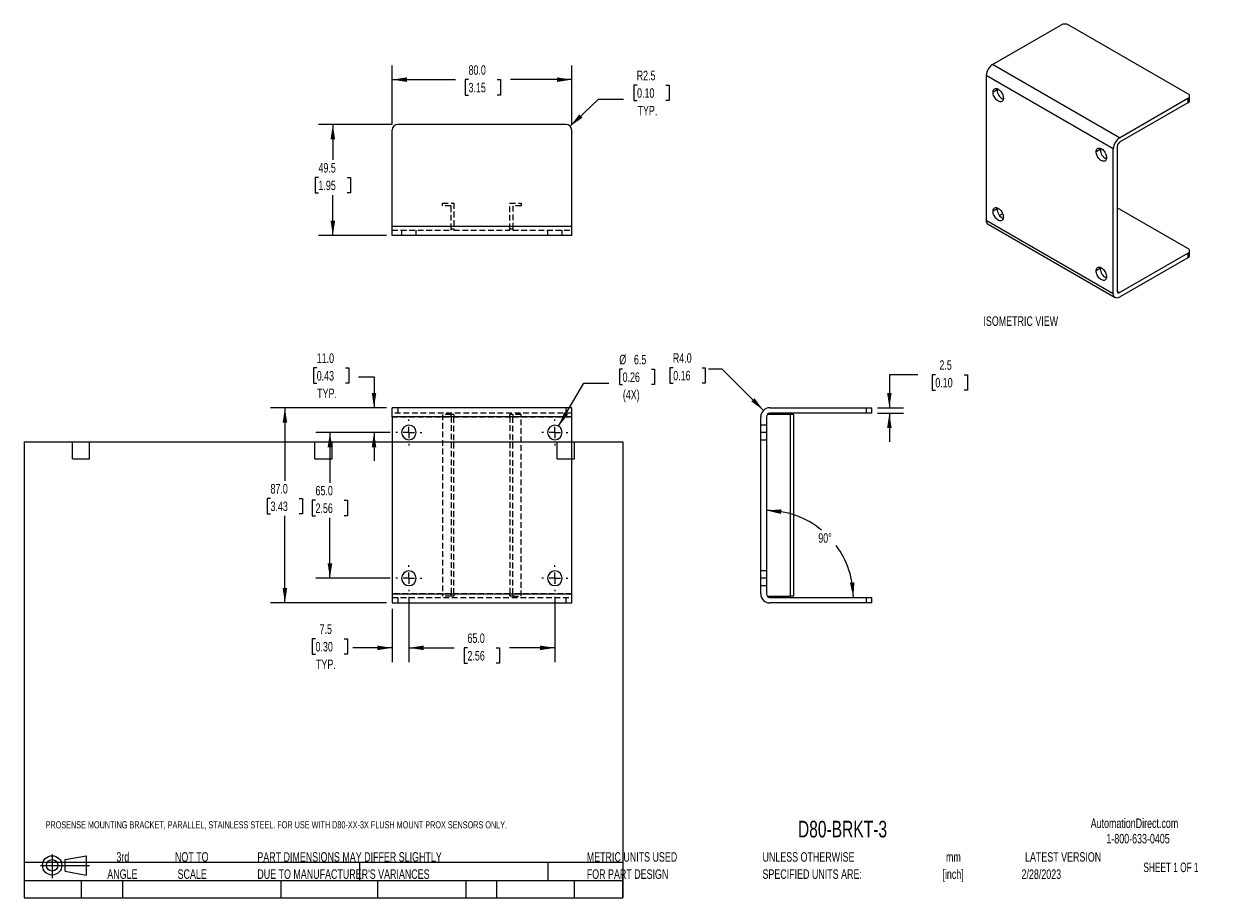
# Model space of a CAD drawing. Header units: millimetres. Extents: x 6 to 543, y 6 to 396.
import ezdxf

# ---------------------------------------------------------------- set-up
doc = ezdxf.new("R2010")
doc.units = ezdxf.units.MM
doc.header["$LTSCALE"] = 2
doc.linetypes.add('CENTERX2', pattern=[20.32, 12.7, -2.54, 2.54, -2.54])
doc.linetypes.add('HIDDEN', pattern=[1.905, 1.27, -0.635])
doc.layers.add('CENTER', color=40, linetype='CENTERX2')
doc.layers.add('HIDDEN', color=102, linetype='HIDDEN')
doc.layers.add('DIMENSIONS', color=140, linetype='Continuous', lineweight=25)
doc.layers.add('TEXT', color=140, linetype='Continuous', lineweight=25)
doc.styles.add('SLDTEXTSTYLE0', font='TXT', dxfattribs={"width": 0.7})
doc.styles.add('SLDTEXTSTYLE1', font='TXT', dxfattribs={"width": 0.65})
doc.dimstyles.new('SLDDIMSTYLE0', dxfattribs={"dimtxt": 4.316016, "dimasz": 6.604, "dimexe": 0, "dimexo": 0.0625, "dimgap": 1.079004, "dimtad": 0, "dimtih": 1, "dimtoh": 1, "dimrnd": 1e-09, "dimzin": 12, "dimdsep": 46, "dimtxsty": 'SLDTEXTSTYLE0', "dimsah": 1, "dimcen": 0, "dimadec": 0, "dimazin": 3, "dimtfac": 1, "dimtofl": 0, "dimtmove": 0, "dimatfit": 3, "dimfxl": 0, "dimfrac": 2, "dimtolj": 1, "dimtzin": 12, "dimarcsym": 0})
doc.dimstyles.new('SLDDIMSTYLE1', dxfattribs={"dimtxt": 4.316016, "dimasz": 6.604, "dimexe": 0, "dimexo": 0.0625, "dimgap": 1.079004, "dimtad": 0, "dimtih": 1, "dimtoh": 1, "dimrnd": 1e-09, "dimzin": 4, "dimdsep": 46, "dimtxsty": 'SLDTEXTSTYLE0', "dimsah": 1, "dimcen": 0.09, "dimadec": 0, "dimazin": 1, "dimtfac": 1, "dimtofl": 0, "dimtmove": 0, "dimatfit": 3, "dimfxl": 0, "dimfrac": 2, "dimtolj": 1, "dimtzin": 12, "dimarcsym": 0})
doc.dimstyles.new('SLDDIMSTYLE2', dxfattribs={"dimtxt": 4.316016, "dimasz": 6.604, "dimexe": 0, "dimexo": 0.0625, "dimgap": 1.079004, "dimtad": 0, "dimtih": 1, "dimtoh": 1, "dimrnd": 1e-09, "dimzin": 12, "dimdsep": 46, "dimtxsty": 'SLDTEXTSTYLE0', "dimsah": 1, "dimcen": 0.09, "dimadec": 0, "dimazin": 3, "dimtfac": 1, "dimtmove": 0, "dimatfit": 0, "dimfxl": 0, "dimfrac": 2, "dimtolj": 1, "dimtzin": 12, "dimarcsym": 0})
doc.dimstyles.new('SLDDIMSTYLE3', dxfattribs={"dimtxt": 4.316016, "dimasz": 6.604, "dimexe": 0, "dimexo": 0.0625, "dimgap": 1.079004, "dimtad": 0, "dimtih": 1, "dimtoh": 1, "dimrnd": 1e-09, "dimzin": 4, "dimdsep": 46, "dimtxsty": 'SLDTEXTSTYLE0', "dimsah": 1, "dimcen": 0.09, "dimadec": 0, "dimazin": 1, "dimtfac": 1, "dimtmove": 0, "dimatfit": 0, "dimfxl": 0, "dimfrac": 2, "dimtolj": 1, "dimtzin": 12, "dimarcsym": 0})
doc.dimstyles.new('SLDDIMSTYLE4', dxfattribs={"dimtxt": 4.316016, "dimasz": 6.604, "dimexe": 0, "dimexo": 0.0625, "dimgap": 1.079004, "dimtad": 0, "dimtih": 1, "dimtoh": 1, "dimdec": 4, "dimlfac": 2, "dimzin": 12, "dimdsep": 46, "dimtxsty": 'SLDTEXTSTYLE0', "dimsah": 1, "dimcen": 0.09, "dimadec": 0, "dimazin": 3, "dimtfac": 1, "dimtdec": 0, "dimtofl": 0, "dimtmove": 0, "dimatfit": 3, "dimfxl": 0, "dimfrac": 2, "dimtolj": 1, "dimtzin": 12, "dimarcsym": 0})
doc.dimstyles.new('SLDDIMSTYLE5', dxfattribs={"dimtxt": 4.316016, "dimasz": 6.604, "dimexe": 0, "dimexo": 0.0625, "dimgap": 1.079004, "dimtad": 0, "dimtih": 1, "dimtoh": 1, "dimrnd": 1e-09, "dimzin": 4, "dimdsep": 46, "dimtxsty": 'SLDTEXTSTYLE0', "dimsah": 1, "dimcen": 0, "dimadec": 0, "dimazin": 1, "dimtfac": 1, "dimtofl": 0, "dimtmove": 0, "dimatfit": 3, "dimfxl": 0, "dimfrac": 2, "dimtolj": 1, "dimtzin": 12, "dimarcsym": 0})
doc.dimstyles.new('SLDDIMSTYLE6', dxfattribs={"dimtxt": 4.316016, "dimasz": 6.604, "dimexe": 0, "dimexo": 0.0625, "dimgap": 1.079004, "dimtad": 0, "dimtih": 1, "dimtoh": 1, "dimrnd": 1e-09, "dimzin": 12, "dimdsep": 46, "dimtxsty": 'SLDTEXTSTYLE0', "dimsah": 1, "dimcen": 0.09, "dimadec": 0, "dimazin": 3, "dimtfac": 1, "dimtofl": 0, "dimtmove": 0, "dimatfit": 3, "dimfxl": 0, "dimfrac": 2, "dimtolj": 1, "dimtzin": 12, "dimarcsym": 0})
doc.dimstyles.new('SLDDIMSTYLE7', dxfattribs={"dimtxt": 4.316016, "dimasz": 6.604, "dimexe": 0, "dimexo": 0.0625, "dimgap": 1.079004, "dimtad": 0, "dimtih": 1, "dimtoh": 1, "dimrnd": 1e-09, "dimzin": 12, "dimdsep": 46, "dimtxsty": 'SLDTEXTSTYLE0', "dimsah": 1, "dimcen": 0, "dimadec": 0, "dimazin": 3, "dimtfac": 1, "dimtofl": 0, "dimtmove": 0, "dimatfit": 3, "dimfxl": 0, "dimfrac": 2, "dimtolj": 1, "dimtzin": 12, "dimarcsym": 0})

# ---------------------------------------------------------------- blocks, each defined once
blk = doc.blocks.new('Block11')
at = {"color": 7, "linetype": 'Continuous', "lineweight": 18}
for p, q in [((0, 5.76), (21.75, 5.76)), ((5.18, 10.62), (5.18, 0)), ((10.96, 8.33), (20.35, 10.06)), ((10.96, 3.19), (10.96, 8.33)), ((20.35, 10.06), (20.35, 1.46)), ((10.96, 3.19), (20.35, 1.46))]:
    blk.add_line(p, q, dxfattribs=at)
for radius in [4.3, 2.57]:
    blk.add_circle((5.18, 5.76), radius, dxfattribs=at)
blk = doc.blocks.new('Block12')
at = {"color": 7, "linetype": 'Continuous'}
blk.add_blockref('Block11', (0, 0), dxfattribs=at)
blk = doc.blocks.new('SW_NOTE_0')
at = {"layer": 'TEXT', "color": 0, "char_height": 4.233, "attachment_point": 2, "style": 'SLDTEXTSTYLE0'}
for s, insert in [('mm', (5.69, 5.46)), ('[inch]', (5.52, -2.19))]:
    blk.add_mtext(s, dxfattribs=dict(at, insert=insert))
blk = doc.blocks.new('SW_NOTE_0_1')
at = {"layer": 'TEXT', "color": 0, "char_height": 4.2333, "attachment_point": 1, "style": 'SLDTEXTSTYLE0'}
for s, insert in [('UNLESS OTHERWISE', (0, 5.46)), ('SPECIFIED UNITS ARE:', (0, -2.19))]:
    blk.add_mtext(s, dxfattribs=dict(at, insert=insert))
blk = doc.blocks.new('SW_NOTE_0_2')
at = {"layer": 'TEXT', "color": 0, "char_height": 4.2333, "attachment_point": 1, "style": 'SLDTEXTSTYLE0'}
for s, insert in [('PART DIMENSIONS MAY DIFFER SLIGHTLY', (0, 5.46)), ("DUE TO MANUFACTURER'S VARIANCES", (0, -2.19))]:
    blk.add_mtext(s, dxfattribs=dict(at, insert=insert))
blk = doc.blocks.new('SW_NOTE_0_3')
at = {"layer": 'TEXT', "color": 0, "char_height": 4.233, "attachment_point": 2, "style": 'SLDTEXTSTYLE0'}
for s, insert in [('NOT TO', (10.52, 5.46)), ('SCALE', (10.71, -2.19))]:
    blk.add_mtext(s, dxfattribs=dict(at, insert=insert))
blk = doc.blocks.new('SW_NOTE_0_4')
at = {"layer": 'TEXT', "color": 0, "char_height": 4.233, "attachment_point": 2, "style": 'SLDTEXTSTYLE0'}
for s, insert in [('3rd', (4.63, 5.46)), ('ANGLE', (4.44, -2.19))]:
    blk.add_mtext(s, dxfattribs=dict(at, insert=insert))
blk = doc.blocks.new('SW_NOTE_0_5')
at = {"layer": 'TEXT', "color": 0, "char_height": 4.2333, "attachment_point": 1, "style": 'SLDTEXTSTYLE0'}
for s, insert in [('METRIC UNITS USED', (0, 5.46)), ('FOR PART DESIGN', (0, -2.19))]:
    blk.add_mtext(s, dxfattribs=dict(at, insert=insert))
blk = doc.blocks.new('_D')
at = {"layer": 'DIMENSIONS'}
for p, q in [((272.91, 241.91), (271.46, 241.91)), ((271.46, 241.91), (271.46, 235.05)), ((285.73, 241.91), (287.18, 241.91)), ((287.18, 241.91), (287.18, 235.05)), ((244.4, 216.57), (255.72, 235.64)), ((255.72, 235.64), (266.84, 235.64)), ((271.46, 235.05), (272.91, 235.05)), ((287.18, 235.05), (285.73, 235.05))]:
    blk.add_line(p, q, dxfattribs=at)
blk.add_solid([(244.4, 216.57), (248.65, 221.73), (246.9, 222.76)], dxfattribs=at)
at = {"layer": 'DIMENSIONS', "char_height": 4.233, "attachment_point": 1, "style": 'SLDTEXTSTYLE0'}
for s, insert in [('%%c', (271.45, 248.33)), ('6.5', (277.96, 248.33)), ('0.26', (272.91, 240.51)), ('(4X)', (273.03, 232.68))]:
    blk.add_mtext(s, dxfattribs=dict(at, insert=insert))
blk = doc.blocks.new('_D_1')
at = {"layer": 'DIMENSIONS'}
for p, q in [((169.42, 213.77), (136.22, 213.77)), ((142.57, 213.77), (142.57, 191.35)), ((136.15, 183.52), (134.7, 183.52)), ((134.7, 183.52), (134.7, 176.66)), ((148.98, 183.52), (150.43, 183.52)), ((150.43, 183.52), (150.43, 176.66)), ((134.7, 176.66), (136.15, 176.66)), ((142.57, 148.77), (142.57, 175.7)), ((150.43, 176.66), (148.98, 176.66)), ((169.42, 148.77), (136.22, 148.77))]:
    blk.add_line(p, q, dxfattribs=at)
for points in [[(142.57, 213.77), (141.55, 207.17), (143.58, 207.17)], [(142.57, 148.77), (143.58, 155.38), (141.55, 155.38)]]:
    blk.add_solid(points, dxfattribs=at)
at = {"layer": 'DIMENSIONS', "char_height": 4.233, "attachment_point": 1, "style": 'SLDTEXTSTYLE0'}
for s, insert in [('65.0', (136.15, 189.95)), ('2.56', (136.15, 182.12))]:
    blk.add_mtext(s, dxfattribs=dict(at, insert=insert))
blk = doc.blocks.new('_D_2')
at = {"layer": 'DIMENSIONS'}
for p, q in [((177.75, 140.44), (177.75, 111.42)), ((242.75, 140.44), (242.75, 111.42)), ((177.75, 117.77), (197.97, 117.77)), ((203.82, 117.77), (202.37, 117.77)), ((202.37, 117.77), (202.37, 110.91)), ((216.64, 117.77), (218.09, 117.77)), ((218.09, 117.77), (218.09, 110.91)), ((242.75, 117.77), (222.49, 117.77)), ((202.37, 110.91), (203.82, 110.91)), ((218.09, 110.91), (216.64, 110.91))]:
    blk.add_line(p, q, dxfattribs=at)
for points in [[(177.75, 117.77), (184.35, 116.76), (184.35, 118.79)], [(242.75, 117.77), (236.14, 118.79), (236.14, 116.76)]]:
    blk.add_solid(points, dxfattribs=at)
at = {"layer": 'DIMENSIONS', "char_height": 4.233, "attachment_point": 1, "style": 'SLDTEXTSTYLE0'}
for s, insert in [('65.0', (203.82, 124.2)), ('2.56', (203.82, 116.37))]:
    blk.add_mtext(s, dxfattribs=dict(at, insert=insert))
blk = doc.blocks.new('_D_3')
at = {"layer": 'DIMENSIONS'}
for p, q in [((177.75, 140.44), (177.75, 111.42)), ((170.25, 135.23), (170.25, 111.42)), ((136.15, 121.81), (134.7, 121.81)), ((134.7, 121.81), (134.7, 114.95)), ((148.98, 121.81), (150.43, 121.81)), ((150.43, 121.81), (150.43, 114.95)), ((134.7, 114.95), (136.15, 114.95)), ((150.43, 114.95), (148.98, 114.95)), ((170.25, 117.77), (152.84, 117.77)), ((177.75, 117.77), (190.45, 117.77))]:
    blk.add_line(p, q, dxfattribs=at)
for points in [[(170.25, 117.77), (163.64, 118.79), (163.64, 116.76)], [(177.75, 117.77), (184.35, 116.76), (184.35, 118.79)]]:
    blk.add_solid(points, dxfattribs=at)
at = {"layer": 'DIMENSIONS', "char_height": 4.233, "attachment_point": 1, "style": 'SLDTEXTSTYLE0'}
for s, insert in [('7.5', (137.95, 128.23)), ('0.30', (136.15, 120.41)), ('TYP.', (136.36, 112.58))]:
    blk.add_mtext(s, dxfattribs=dict(at, insert=insert))
blk = doc.blocks.new('_D_4')
at = {"layer": 'DIMENSIONS'}
for p, q in [((136.68, 242.52), (135.23, 242.52)), ((135.23, 242.52), (135.23, 235.66)), ((149.51, 242.52), (150.95, 242.52)), ((150.95, 242.52), (150.95, 235.66)), ((155.3, 238.48), (162.2, 238.48)), ((162.2, 238.48), (162.2, 224.77)), ((135.23, 235.66), (136.68, 235.66)), ((150.95, 235.66), (149.51, 235.66)), ((167.71, 224.77), (155.85, 224.77)), ((169.42, 213.77), (155.85, 213.77)), ((162.2, 213.77), (162.2, 201.07))]:
    blk.add_line(p, q, dxfattribs=at)
for points in [[(162.2, 224.77), (163.22, 231.38), (161.19, 231.38)], [(162.2, 213.77), (161.19, 207.17), (163.22, 207.17)]]:
    blk.add_solid(points, dxfattribs=at)
at = {"layer": 'DIMENSIONS', "char_height": 4.233, "attachment_point": 1, "style": 'SLDTEXTSTYLE0'}
for s, insert in [('11.0', (136.68, 248.94)), ('0.43', (136.68, 241.11)), ('TYP.', (136.89, 233.29))]:
    blk.add_mtext(s, dxfattribs=dict(at, insert=insert))
blk = doc.blocks.new('_D_5')
at = {"layer": 'DIMENSIONS'}
for p, q in [((167.71, 224.77), (116.17, 224.77)), ((122.52, 224.77), (122.52, 192.18)), ((116.1, 184.36), (114.65, 184.36)), ((114.65, 184.36), (114.65, 177.5)), ((128.93, 184.36), (130.38, 184.36)), ((130.38, 184.36), (130.38, 177.5)), ((114.65, 177.5), (116.1, 177.5)), ((130.38, 177.5), (128.93, 177.5)), ((122.52, 137.77), (122.52, 176.53)), ((167.71, 137.77), (116.17, 137.77))]:
    blk.add_line(p, q, dxfattribs=at)
for points in [[(122.52, 224.77), (121.5, 218.17), (123.53, 218.17)], [(122.52, 137.77), (123.53, 144.38), (121.5, 144.38)]]:
    blk.add_solid(points, dxfattribs=at)
at = {"layer": 'DIMENSIONS', "char_height": 4.233, "attachment_point": 1, "style": 'SLDTEXTSTYLE0'}
for s, insert in [('87.0', (116.1, 190.78)), ('3.43', (116.1, 182.96))]:
    blk.add_mtext(s, dxfattribs=dict(at, insert=insert))
blk = doc.blocks.new('SW_CENTERMARKSYMBOL_0')
at = {"layer": 'CENTER', "color": 0}
for p, q in [((0, 5.08), (0, 5.79)), ((-5.08, 0), (-5.79, 0)), ((0, 0), (-2.54, 0)), ((0, 0), (0, 2.54)), ((0, 0), (0, -2.54)), ((0, 0), (2.54, 0)), ((5.08, 0), (5.79, 0)), ((0, -5.08), (0, -5.79))]:
    blk.add_line(p, q, dxfattribs=at)
blk = doc.blocks.new('SW_CENTERMARKSYMBOL_1')
at = {"layer": 'CENTER', "color": 0}
for p, q in [((0, 5.08), (0, 5.79)), ((-5.08, 0), (-5.79, 0)), ((0, 0), (-2.54, 0)), ((0, 0), (0, 2.54)), ((0, 0), (0, -2.54)), ((0, 0), (2.54, 0)), ((5.08, 0), (5.79, 0)), ((0, -5.08), (0, -5.79))]:
    blk.add_line(p, q, dxfattribs=at)
blk = doc.blocks.new('SW_CENTERMARKSYMBOL_2')
at = {"layer": 'CENTER', "color": 0}
for p, q in [((0, 5.08), (0, 5.79)), ((-5.08, 0), (-5.79, 0)), ((0, 0), (-2.54, 0)), ((0, 0), (0, 2.54)), ((0, 0), (0, -2.54)), ((0, 0), (2.54, 0)), ((5.08, 0), (5.79, 0)), ((0, -5.08), (0, -5.79))]:
    blk.add_line(p, q, dxfattribs=at)
blk = doc.blocks.new('SW_CENTERMARKSYMBOL_3')
at = {"layer": 'CENTER', "color": 0}
for p, q in [((0, 5.08), (0, 5.79)), ((-5.08, 0), (-5.79, 0)), ((0, 0), (-2.54, 0)), ((0, 0), (0, 2.54)), ((0, 0), (0, -2.54)), ((0, 0), (2.54, 0)), ((5.08, 0), (5.79, 0)), ((0, -5.08), (0, -5.79))]:
    blk.add_line(p, q, dxfattribs=at)
blk = doc.blocks.new('_D_6')
at = {"layer": 'DIMENSIONS'}
for p, q in [((404.42, 239.46), (391.72, 239.46)), ((391.72, 239.46), (391.72, 224.77)), ((412.2, 239.46), (410.76, 239.46)), ((410.76, 239.46), (410.76, 232.61)), ((425.03, 239.46), (426.48, 239.46)), ((426.48, 239.46), (426.48, 232.61)), ((410.76, 232.61), (412.2, 232.61)), ((426.48, 232.61), (425.03, 232.61)), ((386.5, 224.77), (398.07, 224.77)), ((386.5, 222.27), (398.07, 222.27)), ((391.72, 222.27), (391.72, 209.57))]:
    blk.add_line(p, q, dxfattribs=at)
for points in [[(391.72, 224.77), (392.74, 231.38), (390.71, 231.38)], [(391.72, 222.27), (390.71, 215.67), (392.74, 215.67)]]:
    blk.add_solid(points, dxfattribs=at)
at = {"layer": 'DIMENSIONS', "char_height": 4.233, "attachment_point": 1, "style": 'SLDTEXTSTYLE0'}
for s, insert in [('2.5', (414, 245.89)), ('0.10', (412.2, 238.06))]:
    blk.add_mtext(s, dxfattribs=dict(at, insert=insert))
blk = doc.blocks.new('_D_7')
at = {"layer": 'DIMENSIONS'}
for start, end in [(50.6658, 90), (0, 36.6121)]:
    blk.add_arc((336.96, 140.27), 38.74, start, end, dxfattribs=at)
for points in [[(336.96, 179.01), (343.46, 177.44), (343.63, 179.47)], [(375.7, 140.27), (376.16, 146.94), (374.13, 146.77)]]:
    blk.add_solid(points, dxfattribs=at)
at = {"layer": 'DIMENSIONS', "insert": (360.07, 168.83), "char_height": 4.233, "attachment_point": 1, "style": 'SLDTEXTSTYLE0'}
blk.add_mtext('90°', dxfattribs=at)
blk = doc.blocks.new('_D_8')
at = {"layer": 'DIMENSIONS'}
for p, q in [((295.47, 242.59), (294.02, 242.59)), ((294.02, 242.59), (294.02, 235.73)), ((308.29, 242.59), (309.74, 242.59)), ((309.74, 242.59), (309.74, 235.73)), ((317.25, 241.99), (311.19, 241.99)), ((335.63, 223.6), (317.25, 241.99)), ((294.02, 235.73), (295.47, 235.73)), ((309.74, 235.73), (308.29, 235.73))]:
    blk.add_line(p, q, dxfattribs=at)
blk.add_solid([(335.63, 223.6), (331.68, 228.99), (330.25, 227.55)], dxfattribs=at)
at = {"layer": 'DIMENSIONS', "char_height": 4.233, "attachment_point": 1, "style": 'SLDTEXTSTYLE0'}
for s, insert in [('R4.0', (295.3, 249.02)), ('0.16', (295.47, 241.19))]:
    blk.add_mtext(s, dxfattribs=dict(at, insert=insert))
blk = doc.blocks.new('_D_9')
at = {"layer": 'DIMENSIONS'}
for p, q in [((170.21, 350.94), (137.52, 350.94)), ((143.87, 350.94), (143.87, 335.18)), ((137.46, 327.35), (136.01, 327.35)), ((136.01, 327.35), (136.01, 320.49)), ((150.28, 327.35), (151.73, 327.35)), ((151.73, 327.35), (151.73, 320.49)), ((136.01, 320.49), (137.46, 320.49)), ((143.87, 301.44), (143.87, 319.53)), ((151.73, 320.49), (150.28, 320.49)), ((167.71, 301.44), (137.52, 301.44))]:
    blk.add_line(p, q, dxfattribs=at)
for points in [[(143.87, 350.94), (142.85, 344.34), (144.88, 344.34)], [(143.87, 301.44), (144.88, 308.04), (142.85, 308.04)]]:
    blk.add_solid(points, dxfattribs=at)
at = {"layer": 'DIMENSIONS', "char_height": 4.233, "attachment_point": 1, "style": 'SLDTEXTSTYLE0'}
for s, insert in [('49.5', (137.46, 333.78)), ('1.95', (137.46, 325.95))]:
    blk.add_mtext(s, dxfattribs=dict(at, insert=insert))
blk = doc.blocks.new('_D_10')
at = {"layer": 'DIMENSIONS'}
for p, q in [((170.25, 350.98), (170.25, 377.29)), ((250.25, 350.98), (250.25, 377.29)), ((170.25, 370.94), (198.44, 370.94)), ((204.29, 370.94), (202.84, 370.94)), ((202.84, 370.94), (202.84, 364.08)), ((217.11, 370.94), (218.56, 370.94)), ((218.56, 370.94), (218.56, 364.08)), ((250.25, 370.94), (222.96, 370.94)), ((202.84, 364.08), (204.29, 364.08)), ((218.56, 364.08), (217.11, 364.08))]:
    blk.add_line(p, q, dxfattribs=at)
for points in [[(170.25, 370.94), (176.85, 369.92), (176.85, 371.96)], [(250.25, 370.94), (243.64, 371.96), (243.64, 369.92)]]:
    blk.add_solid(points, dxfattribs=at)
at = {"layer": 'DIMENSIONS', "char_height": 4.233, "attachment_point": 1, "style": 'SLDTEXTSTYLE0'}
for s, insert in [('80.0', (204.29, 377.36)), ('3.15', (204.29, 369.54))]:
    blk.add_mtext(s, dxfattribs=dict(at, insert=insert))
blk = doc.blocks.new('_D_11')
at = {"layer": 'DIMENSIONS'}
for p, q in [((279.36, 368.49), (277.91, 368.49)), ((277.91, 368.49), (277.91, 361.64)), ((292.19, 368.49), (293.64, 368.49)), ((293.64, 368.49), (293.64, 361.64)), ((249.55, 350.17), (262.18, 362.23)), ((262.18, 362.23), (273.29, 362.23)), ((277.91, 361.64), (279.36, 361.64)), ((293.64, 361.64), (292.19, 361.64))]:
    blk.add_line(p, q, dxfattribs=at)
blk.add_solid([(249.55, 350.17), (255.03, 354), (253.63, 355.46)], dxfattribs=at)
at = {"layer": 'DIMENSIONS', "char_height": 4.233, "attachment_point": 1, "style": 'SLDTEXTSTYLE0'}
for s, insert in [('R2.5', (279.19, 374.92)), ('0.10', (279.36, 367.09)), ('TYP.', (279.57, 359.27))]:
    blk.add_mtext(s, dxfattribs=dict(at, insert=insert))

msp = doc.modelspace()

# ---------------------------------------------------------------- linework, layer by layer
for p, q in [((437.71932, 377.722625), (468.124912, 395.275399)), ((524.693454, 364.660095), (471.660446, 395.275399)), ((494.287863, 345.0663), (437.71932, 377.722625)), ((491.459436, 340.167321), (434.890893, 372.823645)), ((434.890893, 372.823645), (434.890893, 308.316921)), ((439.663864, 366.393503), (437.896097, 365.372993)), ((494.287863, 345.0663), (524.693454, 362.619075)), ((524.693454, 360.577723), (494.287863, 343.024948)), ((524.693454, 362.619075), (524.693454, 360.577723)), ((525.425687, 361.598233), (525.425687, 363.639585)), ((247.746236, 350.940713), (172.746236, 350.940713)), ((170.246236, 305.440713), (170.246236, 348.440713)), ((250.246236, 305.440713), (250.246236, 348.440713)), ((485.625805, 339.860239), (483.858038, 338.839729)), ((485.802581, 340.339332), (485.802581, 338.737512)), ((491.459436, 275.660597), (491.459436, 340.167321)), ((493.227203, 341.187831), (493.227203, 276.681107)), ((439.663864, 313.31835), (437.896097, 312.29784)), ((440.729847, 310.462866), (442.134277, 311.273627)), ((524.693454, 295.662397), (493.227203, 313.827477)), ((434.890893, 308.316921), (491.459436, 275.660597)), ((435.719483, 306.485542), (492.288025, 273.829218)), ((250.246236, 305.440713), (170.246236, 305.440713)), ((170.246236, 301.440713), (170.246236, 305.440713)), ((250.246236, 301.440713), (170.246236, 301.440713)), ((250.246236, 301.440713), (250.246236, 305.440713)), ((494.287863, 276.068602), (524.693454, 293.621376)), ((524.693454, 291.580024), (494.287863, 274.02725)), ((524.693454, 293.621376), (524.693454, 291.580024)), ((525.425687, 292.600534), (525.425687, 294.641886)), ((485.625805, 286.785086), (483.858038, 285.764576)), ((493.227203, 276.680908), (494.287863, 276.068602)), ((250.246236, 224.77181), (170.246236, 224.77181)), ((170.246236, 220.77181), (170.246236, 224.77181)), ((250.246236, 220.77181), (170.246236, 220.77181)), ((170.246236, 220.77181), (170.246236, 141.77181)), ((250.246236, 220.77181), (250.246236, 224.77181)), ((250.246236, 141.77181), (250.246236, 220.77181)), ((334.463205, 141.77181), (334.463205, 220.77181)), ((336.963205, 220.77181), (336.963205, 141.77181)), ((347.713205, 221.77181), (337.345171, 221.77181)), ((338.463205, 224.77181), (381.463205, 224.77181)), ((381.463205, 222.27181), (338.463205, 222.27181)), ((347.713205, 140.77181), (347.713205, 221.77181)), ((348.963205, 221.77181), (347.713205, 221.77181)), ((348.963205, 221.77181), (348.963205, 140.77181)), ((381.463205, 224.77181), (381.463205, 222.27181)), ((381.463205, 224.77181), (383.963205, 224.77181)), ((383.963205, 222.27181), (381.463205, 222.27181)), ((383.963205, 222.27181), (383.963205, 224.77181)), ((170.246236, 141.77181), (250.246236, 141.77181)), ((170.246236, 141.77181), (170.246236, 137.77181)), ((250.246236, 137.77181), (250.246236, 141.77181)), ((337.345171, 140.77181), (347.713205, 140.77181)), ((338.463205, 140.27181), (381.463205, 140.27181)), ((348.963205, 140.77181), (347.713205, 140.77181)), ((381.463205, 140.27181), (381.463205, 137.77181)), ((381.463205, 140.27181), (383.963205, 140.27181)), ((383.963205, 137.77181), (383.963205, 140.27181)), ((170.246236, 137.77181), (250.246236, 137.77181)), ((381.463205, 137.77181), (338.463205, 137.77181)), ((383.963205, 137.77181), (381.463205, 137.77181))]:
    msp.add_line(p, q)
at = {"flags": 128}
for points in [[(437.896097, 365.372993), (437.92744, 365.791693), (438.020614, 366.162784), (438.173078, 366.476144), (438.380673, 366.723225), (438.637735, 366.897287), (438.937254, 366.993582), (439.271059, 367.009484), (439.630045, 366.944559), (440.004419, 366.800578), (440.383969, 366.581468), (440.758344, 366.293206), (441.117329, 365.943655), (441.451134, 365.54235), (441.750653, 365.100238), (442.007716, 364.629377), (442.21531, 364.142613), (442.367774, 363.653222), (442.460948, 363.174554), (442.492291, 362.719666)], [(442.492291, 362.719666), (442.460948, 362.300966), (442.367774, 361.929875), (442.21531, 361.616515), (442.007716, 361.369434), (441.750653, 361.195372), (441.451134, 361.099076), (441.117329, 361.083174), (440.758344, 361.148099), (440.383969, 361.292081), (440.004419, 361.511191), (439.630045, 361.799453), (439.271059, 362.149003), (438.937254, 362.550308), (438.637735, 362.992421), (438.380673, 363.463281), (438.173078, 363.950046), (438.020614, 364.439437), (437.92744, 364.918104), (437.896097, 365.372993)], [(439.714553, 366.918534), (439.695207, 366.812203), (439.663864, 366.393503)], [(483.858038, 338.839729), (483.889381, 339.258429), (483.982555, 339.62952), (484.135019, 339.94288), (484.342613, 340.189961), (484.599676, 340.364023), (484.899195, 340.460319), (485.233, 340.476221), (485.591985, 340.411296), (485.966359, 340.267314), (486.34591, 340.048204), (486.720284, 339.759943), (487.07927, 339.410392), (487.413075, 339.009087), (487.712594, 338.566974), (487.969656, 338.096114), (488.177251, 337.609349), (488.329715, 337.119959), (488.422889, 336.641291), (488.454232, 336.186403)], [(488.454232, 336.186403), (488.422889, 335.767702), (488.329715, 335.396611), (488.177251, 335.083251), (487.969656, 334.83617), (487.712594, 334.662108), (487.413075, 334.565813), (487.07927, 334.549911), (486.720284, 334.614836), (486.34591, 334.758817), (485.966359, 334.977927), (485.591985, 335.266189), (485.233, 335.61574), (484.899195, 336.017045), (484.599676, 336.459157), (484.342613, 336.930018), (484.135019, 337.416782), (483.982555, 337.906173), (483.889381, 338.384841), (483.858038, 338.839729)], [(485.676494, 340.385271), (485.657148, 340.278939), (485.625805, 339.860239)], [(437.896097, 312.29784), (437.92744, 312.71654), (438.020614, 313.087631), (438.173078, 313.400991), (438.380673, 313.648072), (438.637735, 313.822134), (438.937254, 313.918429), (439.271059, 313.934332), (439.630045, 313.869406), (440.004419, 313.725425), (440.383969, 313.506315), (440.758344, 313.218053), (441.117329, 312.868503), (441.451134, 312.467198), (441.750653, 312.025085), (442.007716, 311.554225), (442.21531, 311.06746), (442.367774, 310.578069), (442.460948, 310.099402), (442.492291, 309.644513)], [(442.492291, 309.644513), (442.460948, 309.225813), (442.367774, 308.854722), (442.21531, 308.541362), (442.007716, 308.294281), (441.750653, 308.120219), (441.451134, 308.023924), (441.117329, 308.008022), (440.758344, 308.072947), (440.383969, 308.216928), (440.004419, 308.436038), (439.630045, 308.7243), (439.271059, 309.073851), (438.937254, 309.475156), (438.637735, 309.917268), (438.380673, 310.388129), (438.173078, 310.874893), (438.020614, 311.364284), (437.92744, 311.842952), (437.896097, 312.29784)], [(439.714553, 313.843382), (439.695207, 313.73705), (439.663864, 313.31835)], [(483.858038, 285.764576), (483.889381, 286.183276), (483.982555, 286.554368), (484.135019, 286.867727), (484.342613, 287.114808), (484.599676, 287.28887), (484.899195, 287.385166), (485.233, 287.401068), (485.591985, 287.336143), (485.966359, 287.192162), (486.34591, 286.973052), (486.720284, 286.68479), (487.07927, 286.335239), (487.413075, 285.933934), (487.712594, 285.491821), (487.969656, 285.020961), (488.177251, 284.534197), (488.329715, 284.044806), (488.422889, 283.566138), (488.454232, 283.11125)], [(488.454232, 283.11125), (488.422889, 282.69255), (488.329715, 282.321458), (488.177251, 282.008098), (487.969656, 281.761018), (487.712594, 281.586955), (487.413075, 281.49066), (487.07927, 281.474758), (486.720284, 281.539683), (486.34591, 281.683664), (485.966359, 281.902774), (485.591985, 282.191036), (485.233, 282.540587), (484.899195, 282.941892), (484.599676, 283.384005), (484.342613, 283.854865), (484.135019, 284.341629), (483.982555, 284.83102), (483.889381, 285.309688), (483.858038, 285.764576)], [(485.676494, 287.310118), (485.657148, 287.203786), (485.625805, 286.785086)], [(494.287863, 274.02725), (493.845399, 273.812033), (493.413831, 273.682539), (493.003784, 273.641957), (492.625355, 273.691286), (492.287863, 273.829311), (491.999617, 274.052634), (491.767716, 274.355756), (491.597869, 274.731213), (491.494258, 275.169759), (491.459436, 275.660597)]]:
    msp.add_lwpolyline(points, dxfattribs=at)
for centre, radius, start, end in [((469.892679, 391.863622), 3.842555, 62.60967224, 117.39032776), ((440.987932, 372.569505), 6.102333, 122.38685598, 177.61314388), ((444.378662, 366.494319), 4.715876, 181.22496182, 245.74785847), ((524.306137, 363.639585), 1.091538, 290.7834208, 69.2165792), ((524.174545, 361.722999), 1.257348, 294.37465829, 354.30520075), ((172.746236, 348.440713), 2.5, 90, 180), ((247.746236, 348.440713), 2.5, 0, 90), ((497.556474, 339.91318), 6.102333, 122.38685598, 177.61314388), ((490.340603, 339.961055), 4.715876, 181.22496182, 245.74785847), ((495.530027, 341.08304), 2.305207, 122.60547834, 177.39452151), ((444.378662, 313.419166), 4.715876, 181.22496182, 245.74785847), ((436.841586, 308.09636), 1.963122, 173.54906573, 235.13875388), ((524.306137, 294.641886), 1.091538, 290.7834208, 69.2165792), ((524.174545, 292.7253), 1.257348, 294.37465829, 354.30520075), ((490.340603, 286.885902), 4.715876, 181.22496182, 245.74785847), ((493.873814, 276.576216), 0.655064, 170.78596301, 309.20328524), ((338.463205, 220.77181), 4, 90, 180), ((338.463205, 220.77181), 1.5, 90, 180), ((177.746236, 213.77181), 3.25, 0, 180), ((242.746236, 213.77181), 3.25, 0, 180), ((177.746236, 213.77181), 3.25, 180, 0), ((242.746236, 213.77181), 3.25, 180, 0), ((177.746236, 148.77181), 3.25, 0, 180), ((242.746236, 148.77181), 3.25, 0, 180), ((177.746236, 148.77181), 3.25, 180, 0), ((242.746236, 148.77181), 3.25, 180, 0), ((338.463205, 141.77181), 4, 180, 270), ((338.463205, 141.77181), 1.5, 180, 270)]:
    msp.add_arc(centre, radius, start, end)
at = {"layer": 'HIDDEN'}
for p, q in [((192.746236, 314.690713), (192.746236, 315.940713)), ((192.746236, 315.940713), (197.746236, 315.940713)), ((196.496236, 314.690713), (192.746236, 314.690713)), ((196.496236, 304.322679), (196.496236, 314.690713)), ((197.746236, 315.940713), (197.746236, 304.322679)), ((222.746236, 304.322679), (222.746236, 315.940713)), ((222.746236, 315.940713), (227.746236, 315.940713)), ((227.746236, 314.690713), (223.996236, 314.690713)), ((223.996236, 314.690713), (223.996236, 304.322679)), ((227.746236, 315.940713), (227.746236, 314.690713)), ((250.246236, 305.440713), (170.246236, 305.440713)), ((170.246236, 303.940713), (196.496236, 303.940713)), ((174.496236, 303.940713), (174.496236, 301.440713)), ((180.996236, 301.440713), (180.996236, 303.940713)), ((196.496236, 303.940713), (196.496236, 304.322679)), ((197.746236, 304.322679), (196.496236, 304.322679)), ((197.746236, 304.322679), (197.746236, 303.940713)), ((197.746236, 303.940713), (222.746236, 303.940713)), ((222.746236, 303.940713), (222.746236, 304.322679)), ((223.996236, 304.322679), (222.746236, 304.322679)), ((223.996236, 304.322679), (223.996236, 303.940713)), ((223.996236, 303.940713), (250.246236, 303.940713)), ((239.496236, 303.940713), (239.496236, 301.440713)), ((245.996236, 301.440713), (245.996236, 303.940713)), ((250.246236, 222.27181), (170.246236, 222.27181)), ((170.246236, 220.77181), (196.496236, 220.77181)), ((172.746236, 224.77181), (172.746236, 222.27181)), ((192.746236, 221.77181), (192.746236, 140.77181)), ((196.496236, 221.77181), (192.746236, 221.77181)), ((197.746236, 221.77181), (196.496236, 221.77181)), ((196.496236, 220.77181), (196.496236, 221.77181)), ((196.496236, 220.77181), (196.496236, 141.77181)), ((197.746236, 221.77181), (197.746236, 220.77181)), ((197.746236, 141.77181), (197.746236, 220.77181)), ((197.746236, 220.77181), (222.746236, 220.77181)), ((223.996236, 221.77181), (222.746236, 221.77181)), ((222.746236, 220.77181), (222.746236, 221.77181)), ((222.746236, 220.77181), (222.746236, 141.77181)), ((223.996236, 221.77181), (223.996236, 220.77181)), ((227.746236, 221.77181), (223.996236, 221.77181)), ((223.996236, 141.77181), (223.996236, 220.77181)), ((223.996236, 220.77181), (250.246236, 220.77181)), ((227.746236, 140.77181), (227.746236, 221.77181)), ((247.746236, 222.27181), (247.746236, 224.77181)), ((381.463205, 224.77181), (381.463205, 222.27181)), ((336.963205, 217.02181), (334.463205, 217.02181)), ((336.963205, 213.77181), (334.463205, 213.77181)), ((334.463205, 210.52181), (336.963205, 210.52181)), ((336.963205, 152.02181), (334.463205, 152.02181)), ((336.963205, 148.77181), (334.463205, 148.77181)), ((334.463205, 145.52181), (336.963205, 145.52181)), ((196.496236, 141.77181), (170.246236, 141.77181)), ((170.246236, 140.27181), (250.246236, 140.27181)), ((172.746236, 140.27181), (172.746236, 137.77181)), ((196.496236, 140.77181), (192.746236, 140.77181)), ((196.496236, 140.77181), (196.496236, 141.77181)), ((197.746236, 140.77181), (196.496236, 140.77181)), ((222.746236, 141.77181), (197.746236, 141.77181)), ((197.746236, 141.77181), (197.746236, 140.77181)), ((222.746236, 140.77181), (222.746236, 141.77181)), ((223.996236, 140.77181), (222.746236, 140.77181)), ((250.246236, 141.77181), (223.996236, 141.77181)), ((223.996236, 141.77181), (223.996236, 140.77181)), ((223.996236, 140.77181), (227.746236, 140.77181)), ((247.746236, 137.77181), (247.746236, 140.27181)), ((381.463205, 140.27181), (381.463205, 137.77181))]:
    msp.add_line(p, q, dxfattribs=at)
at = {"layer": 'TEXT'}
for p, q in [((6.35, 209.55), (273.05, 209.55)), ((6.35, 209.55), (6.35, 6.35)), ((27.94, 201.93), (27.94, 209.55)), ((35.56, 201.93), (35.56, 209.55)), ((135.89, 201.93), (135.89, 209.55)), ((143.51, 201.93), (143.51, 209.55)), ((243.84, 201.93), (243.84, 209.55)), ((251.46, 201.93), (251.46, 209.55)), ((273.05, 209.55), (273.05, 6.35)), ((27.94, 201.93), (35.56, 201.93)), ((135.89, 201.93), (143.51, 201.93)), ((243.84, 201.93), (251.46, 201.93)), ((273.05, 22.126108), (6.35, 22.126108)), ((155.758895, 22.126108), (155.758895, 13.97)), ((239.575377, 22.126108), (239.575377, 13.97)), ((273.05, 6.35), (273.05, 16.51)), ((273.05, 13.97), (6.35, 13.97)), ((31.75, 13.97), (31.75, 6.35)), ((50.211628, 13.97), (50.211628, 6.35)), ((120.646478, 13.97), (120.646478, 6.35)), ((163.780177, 13.97), (163.780177, 6.35)), ((203.024305, 13.97), (203.024305, 6.35)), ((216.812098, 13.97), (216.812098, 6.35)), ((251.348749, 13.97), (251.348749, 6.35)), ((6.35, 6.35), (273.05, 6.35))]:
    msp.add_line(p, q, dxfattribs=at)

# ---------------------------------------------------------------- block references
at = {"layer": 'CENTER'}
for name, p in [('SW_CENTERMARKSYMBOL_0', (177.746236, 213.77181)), ('SW_CENTERMARKSYMBOL_1', (242.746236, 213.77181)), ('SW_CENTERMARKSYMBOL_3', (177.746236, 148.77181)), ('SW_CENTERMARKSYMBOL_2', (242.746236, 148.77181))]:
    msp.add_blockref(name, p, dxfattribs=at)
at = {"layer": 'TEXT'}
for name, p in [('SW_NOTE_0_4', (45.694695, 21.270933)), ('Block12', (13.675877, 15.107711)), ('SW_NOTE_0_3', (70.51436, 21.270933)), ('SW_NOTE_0_2', (110.238569, 21.270932)), ('SW_NOTE_0_5', (256.956742, 21.270935)), ('SW_NOTE_0_1', (335.215826, 21.270934)), ('SW_NOTE_0', (414.5722, 21.265528))]:
    msp.add_blockref(name, p, dxfattribs=at)

# ---------------------------------------------------------------- texts
for s, insert, char_height, attachment_point, style in [('ISOMETRIC VIEW', (433.631495, 265.474277), 4.23333333, 1, 'SLDTEXTSTYLE0'), ('PROSENSE MOUNTING BRACKET, PARALLEL, STAINLESS STEEL. FOR USE WITH D80-XX-3X FLUSH MOUNT PROX SENSORS ONLY.', (15.931468, 40.524351), 3.175, 1, 'SLDTEXTSTYLE0'), ('D80-BRKT-3', (351.003597, 40.728766), 7.4083333, 1, 'SLDTEXTSTYLE0'), ('AutomationDirect.com', (481.389918, 41.753063), 4.23333333, 1, 'SLDTEXTSTYLE0'), ('1-800-633-0405', (488.38316, 34.874048), 4.23333333, 1, 'SLDTEXTSTYLE0'), ('LATEST VERSION', (469.104263, 26.727988), 4.23333333, 2, 'SLDTEXTSTYLE0'), ('SHEET 1 OF 1', (504.882571, 22.102981), 4.23333333, 1, 'SLDTEXTSTYLE1'), ('2/28/2023', (459.402986, 19.055076), 4.2333333, 2, 'SLDTEXTSTYLE0')]:
    msp.add_mtext(s, dxfattribs=dict(at, insert=insert, char_height=char_height, attachment_point=attachment_point, style=style))

# ---------------------------------------------------------------- dimensions: what is measured, and where the dimension line sits
at = {"layer": 'DIMENSIONS'}
for base, p1, p2, angle, dimstyle, picture, middle in [((250.246236, 370.940713), (170.246236, 348.440713), (250.246236, 348.440713), 0, 'SLDDIMSTYLE1', '_D_10', (210.699222, 370.940713)), ((143.868833, 350.940713), (170.246236, 301.440713), (172.746236, 350.940713), 90, 'SLDDIMSTYLE6', '_D_9', (143.868833, 327.353969)), ((391.723758, 224.77181), (383.963205, 222.27181), (383.963205, 224.77181), 90, 'SLDDIMSTYLE2', '_D_6', (391.723758, 239.464938)), ((122.515642, 137.77181), (170.246236, 224.77181), (170.246236, 137.77181), 90, 'SLDDIMSTYLE1', '_D_5', (122.515642, 184.358166)), ((142.566106, 213.77181), (171.956236, 148.77181), (171.956236, 213.77181), 90, 'SLDDIMSTYLE1', '_D_1', (142.566106, 183.522378))]:
    dim = msp.add_linear_dim(base=base, p1=p1, p2=p2, angle=angle, dimstyle=dimstyle, dxfattribs=at)
    dim.commit()
    dim.dimension.update_dxf_attribs({"geometry": picture, "text_midpoint": middle, "dimtype": 160})
dim = msp.add_radius_dim(center=(247.746236, 348.440713), mpoint=(249.55381, 350.167757), text='<>\\PTYP.', dimstyle='SLDDIMSTYLE7', dxfattribs=at)
dim.commit()
dim.dimension.update_dxf_attribs({"geometry": '_D_11', "text_midpoint": (285.774338, 364.457441), "dimtype": 164})
for base, p1, p2, angle, dimstyle, picture, middle in [((162.201533, 224.77181), (171.956236, 213.77181), (170.246236, 224.77181), 90, 'SLDDIMSTYLE3', '_D_4', (162.201533, 238.478469)), ((170.246236, 117.77181), (177.746236, 142.98181), (170.246236, 137.77181), 0, 'SLDDIMSTYLE2', '_D_3', (142.566106, 117.77181))]:
    dim = msp.add_linear_dim(base=base, p1=p1, p2=p2, angle=angle, text='<>\\PTYP.', dimstyle=dimstyle, dxfattribs=at)
    dim.commit()
    dim.dimension.update_dxf_attribs({"geometry": picture, "text_midpoint": middle, "dimtype": 160})
dim = msp.add_diameter_dim_2p(p1=(241.087729, 210.976841), p2=(244.404744, 216.566779), text='<>\\P(4X)', dimstyle='SLDDIMSTYLE0', dxfattribs=at)
dim.commit()
dim.dimension.update_dxf_attribs({"geometry": '_D', "text_midpoint": (279.32182, 238.478469), "dimtype": 163})
dim = msp.add_radius_dim(center=(338.463205, 220.77181), mpoint=(335.634778, 223.600237), dimstyle='SLDDIMSTYLE5', dxfattribs=at)
dim.commit()
dim.dimension.update_dxf_attribs({"geometry": '_D_8', "text_midpoint": (301.880597, 241.985702), "dimtype": 164})
dim = msp.add_angular_dim_2l(base=(373.742413, 152.439664), line1=((338.463205, 140.27181), (383.963205, 140.27181)), line2=((336.963205, 141.77181), (336.963205, 220.77181)), dimstyle='SLDDIMSTYLE4', dxfattribs=at)
dim.commit()
dim.dimension.update_dxf_attribs({"geometry": '_D_7', "text_midpoint": (365.189396, 166.805731), "dimtype": 162})
dim = msp.add_linear_dim(base=(242.746236, 117.77181), p1=(177.746236, 142.98181), p2=(242.746236, 142.98181), dimstyle='SLDDIMSTYLE1', dxfattribs=at)
dim.commit()
dim.dimension.update_dxf_attribs({"geometry": '_D_2', "text_midpoint": (210.228727, 117.77181), "dimtype": 160})

doc.saveas('drawing.dxf')
